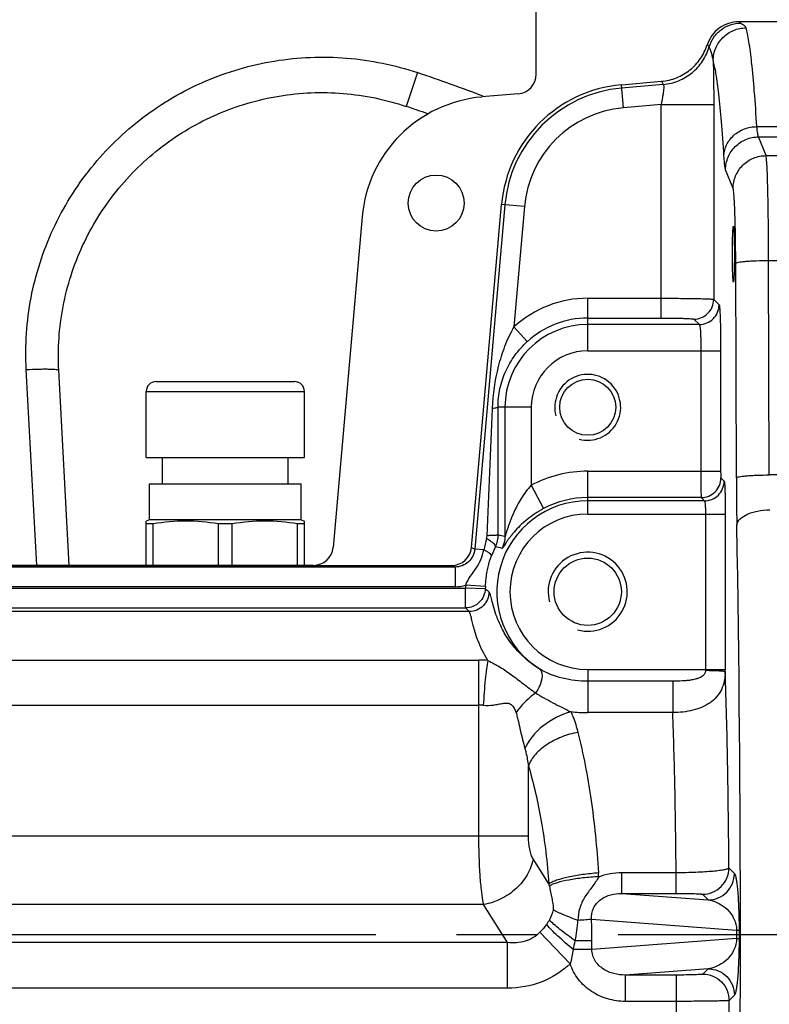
# Model space of a CAD drawing. Header units: millimetres. Extents: x 0 to 1189, y 0 to 841.
# Tile 38 of 68: x 536 to 582, y 447 to 507. Entities that reach past the tile are written whole.
import ezdxf

# ---------------------------------------------------------------- set-up
doc = ezdxf.new("R2010")
doc.units = ezdxf.units.MM
doc.header["$LTSCALE"] = 65.395
doc.linetypes.add('CENTER', pattern=[0.6, 0.375, -0.075, 0.075, -0.075])
doc.layers.get('0').update_dxf_attribs({"linetype": 'CONTINUOUS'})
doc.layers.add('3_ALL_AXES', color=7, linetype='CONTINUOUS')
doc.layers.add('LAY0001', color=7, linetype='CONTINUOUS')
doc.styles.get("Standard").update_dxf_attribs({"font": 'arial.ttf'})
doc.dimstyles.new('DIMSTYLE_4', dxfattribs={"dimtxt": 3, "dimasz": 3, "dimexe": 2, "dimexo": 1.5, "dimgap": 0.75, "dimtad": 1, "dimdec": 1, "dimlfac": 2.5, "dimdsep": 46, "dimtxsty": 'Standard', "dimblk": '_FILLED', "dimblk1": '_FILLED', "dimblk2": '_FILLED', "dimcen": 0.09, "dimadec": 1, "dimazin": 2, "dimtp": 0.8, "dimtm": 0.8, "dimtfac": 1, "dimtdec": 1, "dimtofl": 0, "dimtmove": 0, "dimatfit": 3, "dimldrblk": '_FILLED', "dimfxl": 0, "dimtolj": 1, "dimarcsym": 0})

# ---------------------------------------------------------------- blocks, each defined once
blk = doc.blocks.new('_FILLED')
at = {"color": 0, "linetype": 'ByBlock'}
blk.add_solid([(0, 0), (-1, 0.25), (-1, -0.25)], dxfattribs=at)
blk = doc.blocks.new('*D10')
at = {"color": 2, "linetype": 'Continuous'}
for p, q in [((704.574, 569.679), (376.741, 569.679)), ((378.741, 569.679), (378.741, 483.679)), ((378.741, 397.679), (378.741, 483.679)), ((501.79, 397.679), (376.741, 397.679))]:
    blk.add_line(p, q, dxfattribs=at)
at = {"color": 2, "linetype": 'Continuous', "xscale": 3, "yscale": 3, "zscale": 3}
for p, rotation in [((378.741, 569.679), 90), ((378.741, 397.679), 270)]:
    blk.add_blockref('_FILLED', p, dxfattribs=dict(at, rotation=rotation))
at = {"color": 2, "linetype": 'Continuous', "insert": (374.991, 483.679), "char_height": 3, "width": 6.99257, "attachment_point": 2, "rotation": 90, "line_spacing_factor": 0.9}
blk.add_mtext('430', dxfattribs=at)
blk = doc.blocks.new('*D11')
at = {"color": 2, "linetype": 'Continuous'}
for p, q in [((704.574, 569.679), (365.421, 569.679)), ((367.421, 569.679), (367.421, 450.479)), ((367.421, 331.279), (367.421, 450.479)), ((474.874, 331.279), (365.421, 331.279))]:
    blk.add_line(p, q, dxfattribs=at)
at = {"color": 2, "linetype": 'Continuous', "xscale": 3, "yscale": 3, "zscale": 3}
for p, rotation in [((367.421, 569.679), 90), ((367.421, 331.279), 270)]:
    blk.add_blockref('_FILLED', p, dxfattribs=dict(at, rotation=rotation))
at = {"color": 2, "linetype": 'Continuous', "insert": (363.671, 450.479), "char_height": 3, "width": 6.99257, "attachment_point": 2, "rotation": 90, "line_spacing_factor": 0.9}
blk.add_mtext('596', dxfattribs=at)
blk = doc.blocks.new('*D13')
at = {"color": 2, "linetype": 'Continuous'}
for p, q in [((524.674, 420.562), (524.674, 591.679)), ((757.874, 524.064), (757.874, 591.679)), ((524.674, 589.679), (641.274, 589.679)), ((757.874, 589.679), (641.274, 589.679))]:
    blk.add_line(p, q, dxfattribs=at)
at = {"color": 2, "linetype": 'Continuous', "xscale": 3, "yscale": 3, "zscale": 3, "rotation": 180}
blk.add_blockref('_FILLED', (524.674, 589.679), dxfattribs=at)
at = {"color": 2, "linetype": 'Continuous', "xscale": 3, "yscale": 3, "zscale": 3}
blk.add_blockref('_FILLED', (757.874, 589.679), dxfattribs=at)
at = {"color": 2, "linetype": 'Continuous', "insert": (641.274, 593.429), "char_height": 3, "width": 6.99257, "attachment_point": 2, "line_spacing_factor": 0.9}
blk.add_mtext('583', dxfattribs=at)

msp = doc.modelspace()

# ---------------------------------------------------------------- linework, layer by layer
at = {"color": 9, "linetype": 'Continuous'}
for p, q in [((560.335, 503.595), (559.646, 501.549)), ((572.836, 501.464), (572.714, 502.858)), ((575.258, 502.878), (572.732, 502.657)), ((575.158, 503.071), (575.258, 502.878)), ((575.123, 501.664), (572.836, 501.464)), ((575.123, 488.699), (575.123, 501.664)), ((575.123, 501.664), (578.321, 501.664)), ((578.321, 501.664), (578.321, 489.831)), ((581.498, 498.557), (581.043, 499.697)), ((579.499, 496.565), (579.044, 497.704)), ((566.835, 495.463), (565.442, 495.585)), ((565.643, 495.568), (563.815, 474.673)), ((566.835, 495.463), (566.196, 488.154)), ((579.697, 478.995), (579.657, 492.02)), ((581.696, 479.17), (581.656, 492.194)), ((570.674, 488.304), (570.674, 489.898)), ((570.674, 489.898), (575.123, 489.898)), ((578.321, 489.831), (578.648, 489.503)), ((570.674, 488.699), (575.123, 488.699)), ((577.122, 488.631), (577.449, 488.304)), ((567.007, 487.27), (566.196, 488.154)), ((577.449, 488.304), (570.674, 488.304)), ((570.674, 486.705), (578.743, 486.705)), ((577.543, 486.705), (577.543, 479.395)), ((578.743, 486.705), (578.743, 479.395)), ((543.874, 484.239), (553.474, 484.239)), ((565.648, 483.279), (565.228, 483.279)), ((565.648, 483.279), (565.648, 475.431)), ((567.247, 483.279), (567.247, 478.544)), ((570.674, 476.798), (570.674, 479.395)), ((570.674, 479.395), (578.743, 479.395)), ((578.756, 478.996), (578.955, 478.797)), ((567.247, 478.544), (567.996, 477.131)), ((577.557, 477.796), (570.674, 477.796)), ((577.557, 477.796), (577.755, 477.598)), ((577.755, 477.598), (570.674, 477.598)), ((570.674, 476.798), (579.022, 476.798)), ((577.823, 476.798), (577.823, 467.359)), ((579.022, 476.798), (579.022, 467.359)), ((563.621, 474.774), (563.815, 474.673)), ((564.36, 474.625), (563.815, 474.673)), ((562.617, 473.581), (501.453, 473.581)), ((562.617, 473.581), (562.426, 473.68)), ((562.617, 473.581), (562.617, 472.382)), ((562.617, 472.382), (504.45, 472.382)), ((504.541, 472.298), (563.258, 472.298)), ((563.258, 471.099), (563.258, 472.298)), ((564.456, 472.263), (563.258, 472.298)), ((564.462, 472.407), (563.265, 472.471)), ((504.541, 471.099), (563.258, 471.099)), ((563.476, 470.877), (504.453, 470.877)), ((508.882, 467.926), (564.065, 467.926)), ((564.065, 457.25), (564.065, 467.926)), ((570.674, 467.359), (570.674, 464.739)), ((570.674, 467.359), (579.022, 467.359)), ((575.833, 466.644), (570.674, 466.644)), ((575.833, 466.644), (575.833, 464.739)), ((508.882, 465.2), (564.065, 465.2)), ((575.833, 464.739), (570.674, 464.739)), ((567.072, 457.25), (567.072, 461.517)), ((505.875, 457.25), (567.072, 457.25)), ((568.321, 454.346), (567.363, 455.865)), ((572.737, 453.766), (572.737, 455.033)), ((572.737, 455.033), (576.041, 455.033)), ((576.041, 453.766), (576.041, 455.033)), ((579.242, 455.309), (579.579, 454.972)), ((572.737, 453.766), (576.041, 453.766)), ((572.737, 453.766), (577.98, 453.373)), ((577.643, 453.71), (577.98, 453.373)), ((564.356, 453.093), (508.591, 453.093)), ((565.812, 450.784), (564.356, 453.093)), ((570.908, 452.195), (579.712, 451.536)), ((569.61, 449.494), (567.776, 451.421)), ((579.712, 451.536), (579.712, 451.022)), ((579.712, 451.536), (579.861, 451.536)), ((579.861, 451.536), (579.861, 451.022)), ((565.812, 450.784), (507.135, 450.784)), ((565.812, 448.013), (565.812, 450.784)), ((570.926, 450.89), (569.916, 450.89)), ((579.712, 451.022), (570.926, 450.364)), ((570.926, 450.364), (570.926, 450.89)), ((579.712, 451.022), (579.861, 451.022)), ((570.926, 450.364), (569.792, 450.364)), ((577.98, 449.185), (572.955, 448.808)), ((577.98, 449.185), (577.658, 448.862)), ((572.955, 448.808), (572.955, 447.209)), ((576.059, 448.808), (572.955, 448.808)), ((576.059, 432.001), (576.059, 448.808)), ((565.812, 448.013), (507.135, 448.013)), ((576.059, 447.209), (572.955, 447.209)), ((579.579, 447.586), (579.257, 447.263)), ((579.257, 423.849), (579.257, 447.263))]:
    msp.add_line(p, q, dxfattribs=at)
at = {"color": 7, "linetype": 'Continuous'}
for p, q in [((572.714, 502.858), (575.158, 503.071)), ((566.46, 502.31), (564.249, 502.117)), ((563.621, 474.774), (565.442, 495.585)), ((556.977, 494.845), (555.221, 474.775)), ((539.204, 473.68), (538.564, 485.522)), ((544.474, 484.839), (552.874, 484.839)), ((543.874, 473.68), (543.874, 476.371)), ((544.294, 473.68), (544.294, 476.196)), ((548.253, 473.68), (548.253, 476.196)), ((549.094, 473.68), (549.094, 476.196)), ((553.053, 473.68), (553.053, 476.196)), ((553.474, 473.68), (553.474, 476.371)), ((501.417, 473.68), (562.426, 473.68)), ((554.027, 473.682), (501.419, 473.682))]:
    msp.add_line(p, q, dxfattribs=at)
for centre, radius, start, end in [((524.674, 397.679), 130.8, 73.06509, 349.87209), ((524.674, 397.679), 122.8, 71.3004, 349.20448), ((573.411, 494.888), 8, 95, 175), ((564.947, 494.147), 8, 95, 175), ((524.674, 397.679), 109.6, 70.65888, 71.39186), ((544.474, 484.239), 0.6, 90, 180), ((552.874, 484.239), 0.6, 0, 90), ((544.084, 472.278), 3.923, 86.93089, 93.06911), ((548.674, 460.535), 15.667, 90.00138, 91.53807), ((548.673, 460.535), 15.667, 88.46193, 89.99862), ((553.264, 472.278), 3.923, 86.93089, 93.06911)]:
    msp.add_arc(centre, radius, start, end, dxfattribs=at)
at = {"color": 9, "linetype": 'Continuous'}
for centre, radius, start, end in [((524.674, 397.679), 111.759, 69.17528, 71.39186), ((573.411, 494.888), 7.798, 95, 175), ((573.411, 494.888), 6.601, 95, 175), ((570.674, 483.279), 6.619, 90, 132.57046), ((570.674, 483.279), 5.42, 90, 132.57046), ((570.674, 472.079), 7.317, 90, 117.92395), ((763.918, 479.447), 184.222, 180.14057, 181.03429), ((570.674, 472.079), 5.718, 90, 117.92395), ((570.674, 472.079), 5.519, 90, 237.96579), ((570.674, 472.079), 4.72, 90, 270), ((-861.56, 451.279), 1441.501, 359.0125, 0.9875), ((577.16, 471.654), 13.141, 163.87709, 166.93319), ((550.201, 410.686), 66.563, 76.58083, 76.93703), ((570.645, 472.04), 6.22, 153.43149, 159.069), ((553.957, 435.147), 41.205, 73.7667, 74.33705), ((562.615, 474.8), 2.418, 270.03397, 285.58471), ((570.674, 472.079), 7.419, 176.97242, 178.30738), ((570.674, 472.079), 6.22, 176.97242, 178.30738), ((574.808, 484.238), 15.829, 229.15939, 230.19761), ((578.198, 485.603), 20.823, 224.15046, 225.00571), ((564.066, 459.226), 8.7, 86.43569, 90.00606), ((568.681, 467.359), 9.142, 359.68388, 0.00006), ((521.877, 467.359), 57.145, 359.87362, 0.00007), ((564.065, 462.601), 2.6, 84.01838, 89.99961), ((570.669, 474.743), 10.004, 264.16895, 270.02893), ((559.884, 454.268), 11.467, 2.54961, 3.6833), ((561.993, 453.01), 6.467, 10.79751, 11.93017), ((558.132, 453.057), 11.982, 349.57787, 355.53073), ((524.669, 450.89), 46.257, 359.99946, 1.61675), ((559.03, 453.201), 11.129, 345.23337, 348.01452)]:
    msp.add_arc(centre, radius, start, end, dxfattribs=at)
at = {"color": 2, "linetype": 'Continuous'}
for centre, radius in [((570.674, 483.279), 2), ((570.674, 472.079), 2.4)]:
    msp.add_arc(centre, radius, 255, 195, dxfattribs=at)
at = {"color": 7, "linetype": 'Continuous'}
for centre, major_axis, ratio, start_param, end_param in [((566.35, 503.508), (-0.889, 0.814), 0.995532, 2.402058, 3.881128), ((554.023, 474.884), (0.941, -0.752), 0.996493, -0.895079, 0.585119), ((562.423, 474.881), (-1.068, 0.555), 0.997149, 2.051587, 3.532939)]:
    msp.add_ellipse(centre, major_axis=major_axis, ratio=ratio, start_param=start_param, end_param=end_param, dxfattribs=at)
for points, knots in [([(579.831, 506.679), (579.621, 506.679), (579.199, 506.612), (578.63, 506.32), (578.178, 505.867), (577.986, 505.485), (577.922, 505.285)], [0, 0, 0, 0, 0.250003, 0.500005, 0.750004, 1, 1, 1, 1]), ([(575.158, 503.071), (575.468, 503.099), (576.085, 503.245), (576.904, 503.724), (577.549, 504.418), (577.828, 504.988), (577.922, 505.285)], [0, 0, 0, 0, 0.249998, 0.499997, 0.749997, 1, 1, 1, 1]), ([(538.564, 485.522), (538.494, 486.814), (538.671, 489.427), (539.87, 493.159), (541.935, 496.496), (544.746, 499.238), (548.137, 501.222), (551.911, 502.33), (555.84, 502.494), (558.415, 501.964), (559.646, 501.549)], [0, 0, 0, 0, 0.124771, 0.249555, 0.3744, 0.499339, 0.624383, 0.749525, 0.874742, 1, 1, 1, 1]), ([(548.253, 476.196), (547.6, 476.306), (546.274, 476.436), (544.947, 476.306), (544.294, 476.196)], [0, 0, 0, 0, 0.5, 1, 1, 1, 1]), ([(553.053, 476.196), (552.4, 476.306), (551.074, 476.436), (549.747, 476.306), (549.094, 476.196)], [0, 0, 0, 0, 0.5, 1, 1, 1, 1])]:
    msp.add_open_spline(points, degree=3, knots=knots, dxfattribs=at)
at = {"color": 9, "linetype": 'Continuous'}
for points, knots in [([(578.048, 505.163), (578.108, 505.367), (578.296, 505.76), (578.747, 506.228), (579.323, 506.53), (579.752, 506.6), (579.965, 506.601)], [0, 0, 0, 0, 0.249943, 0.499993, 0.750047, 1, 1, 1, 1]), ([(579.965, 506.601), (579.949, 506.624), (579.911, 506.664), (579.856, 506.679), (579.831, 506.679)], [0, 0, 0, 0, 0.527803, 1, 1, 1, 1]), ([(580.289, 506.313), (580.279, 506.348), (580.229, 506.414), (580.132, 506.483), (580.039, 506.541), (579.981, 506.579), (579.965, 506.601)], [0, 0, 0, 0, 0.249288, 0.538548, 0.814479, 1, 1, 1, 1]), ([(578.29, 504.326), (578.291, 504.584), (578.397, 505.106), (578.843, 505.765), (579.505, 506.207), (580.029, 506.312), (580.289, 506.313)], [0, 0, 0, 0, 0.249172, 0.499021, 0.749443, 1, 1, 1, 1]), ([(580.942, 500.318), (580.896, 501.041), (580.805, 502.34), (580.648, 504.066), (580.508, 505.226), (580.385, 505.925), (580.323, 506.197), (580.289, 506.313)], [0, 0, 0, 0, 0.35964, 0.647488, 0.861333, 0.940082, 1, 1, 1, 1]), ([(575.258, 502.878), (575.575, 502.906), (576.204, 503.059), (577.036, 503.554), (577.685, 504.272), (577.958, 504.858), (578.048, 505.163)], [0, 0, 0, 0, 0.250057, 0.500155, 0.750167, 1, 1, 1, 1]), ([(578.048, 505.163), (578.039, 505.177), (578.005, 505.225), (577.96, 505.266), (577.922, 505.285)], [0, 0, 0, 0, 0.277825, 1, 1, 1, 1]), ([(578.29, 504.326), (578.281, 504.423), (578.243, 504.605), (578.17, 504.849), (578.104, 505.031), (578.067, 505.131), (578.048, 505.163)], [0, 0, 0, 0, 0.332731, 0.638212, 0.872445, 1, 1, 1, 1]), ([(536.588, 485.572), (536.509, 487.027), (536.708, 489.969), (538.062, 494.171), (540.392, 497.926), (543.56, 501.008), (547.381, 503.237), (551.63, 504.478), (556.053, 504.659), (558.95, 504.062), (560.335, 503.595)], [0, 0, 0, 0, 0.124816, 0.249644, 0.374521, 0.499473, 0.624509, 0.749622, 0.874795, 1, 1, 1, 1]), ([(578.29, 504.326), (578.295, 504.125), (578.315, 503.238), (578.321, 502.351), (578.321, 501.664)], [0, 0, 0, 0, 0.22625, 1, 1, 1, 1]), ([(578.944, 498.548), (578.897, 499.244), (578.806, 500.497), (578.65, 502.161), (578.509, 503.279), (578.386, 503.952), (578.324, 504.215), (578.29, 504.326)], [0, 0, 0, 0, 0.359524, 0.647317, 0.861184, 0.939987, 1, 1, 1, 1]), ([(575.258, 502.878), (575.27, 502.871), (575.284, 502.827), (575.289, 502.751), (575.286, 502.631), (575.271, 502.48), (575.246, 502.3), (575.2, 502.024), (575.156, 501.81), (575.123, 501.664)], [0, 0, 0, 0, 0.033295, 0.097807, 0.194468, 0.319961, 0.469235, 0.636406, 1, 1, 1, 1]), ([(578.944, 498.548), (578.948, 498.778), (579.064, 499.251), (579.518, 499.833), (580.175, 500.22), (580.685, 500.315), (580.942, 500.318)], [0, 0, 0, 0, 0.23552, 0.48056, 0.736906, 1, 1, 1, 1]), ([(581.043, 499.697), (581.03, 499.72), (581.011, 499.79), (580.987, 499.919), (580.963, 500.102), (580.949, 500.24), (580.942, 500.318)], [0, 0, 0, 0, 0.126814, 0.336292, 0.628102, 1, 1, 1, 1]), ([(579.044, 497.704), (579.045, 497.963), (579.15, 498.487), (579.595, 499.148), (580.259, 499.591), (580.783, 499.696), (581.043, 499.697)], [0, 0, 0, 0, 0.249528, 0.499478, 0.749734, 1, 1, 1, 1]), ([(579.044, 497.704), (579.031, 497.737), (579.012, 497.831), (578.988, 498.006), (578.965, 498.254), (578.951, 498.442), (578.944, 498.548)], [0, 0, 0, 0, 0.124584, 0.333736, 0.626381, 1, 1, 1, 1]), ([(579.499, 496.565), (579.5, 496.824), (579.605, 497.347), (580.05, 498.008), (580.714, 498.452), (581.238, 498.557), (581.498, 498.557)], [0, 0, 0, 0, 0.249528, 0.499478, 0.749734, 1, 1, 1, 1]), ([(581.656, 492.194), (581.655, 492.977), (581.647, 494.112), (581.627, 495.559), (581.608, 496.484), (581.586, 497.26), (581.564, 497.803), (581.544, 498.145), (581.53, 498.329), (581.516, 498.46), (581.505, 498.531), (581.498, 498.557)], [0, 0, 0, 0, 0.368821, 0.53479, 0.681605, 0.804816, 0.900698, 0.937456, 0.966378, 0.987262, 1, 1, 1, 1]), ([(579.657, 492.02), (579.656, 492.579), (579.649, 493.39), (579.628, 494.423), (579.609, 495.084), (579.587, 495.639), (579.562, 496.07), (579.539, 496.347), (579.517, 496.496), (579.506, 496.547), (579.499, 496.565)], [0, 0, 0, 0, 0.368625, 0.534506, 0.68125, 0.804419, 0.900306, 0.966073, 0.987063, 1, 1, 1, 1]), ([(579.657, 492.02), (579.66, 492.027), (579.677, 492.041), (579.734, 492.065), (579.851, 492.091), (580.037, 492.119), (580.284, 492.144), (580.58, 492.165), (581.043, 492.187), (581.406, 492.193), (581.656, 492.194)], [0, 0, 0, 0, 0.011417, 0.030208, 0.092505, 0.187152, 0.311156, 0.460161, 0.628806, 1, 1, 1, 1]), ([(575.123, 489.898), (575.327, 489.898), (575.726, 489.897), (576.307, 489.894), (576.845, 489.888), (577.319, 489.88), (577.666, 489.871), (577.9, 489.863), (578.038, 489.857), (578.148, 489.851), (578.232, 489.846), (578.286, 489.838), (578.314, 489.835), (578.321, 489.831)], [0, 0, 0, 0, 0.190821, 0.374622, 0.54466, 0.694687, 0.819203, 0.870427, 0.913647, 0.948472, 0.97459, 0.991786, 1, 1, 1, 1]), ([(577.122, 488.631), (577.278, 488.632), (577.593, 488.694), (577.991, 488.961), (578.258, 489.36), (578.321, 489.675), (578.321, 489.831)], [0, 0, 0, 0, 0.249958, 0.5, 0.750042, 1, 1, 1, 1]), ([(577.449, 488.304), (577.605, 488.304), (577.92, 488.367), (578.318, 488.634), (578.585, 489.032), (578.648, 489.348), (578.648, 489.503)], [0, 0, 0, 0, 0.249958, 0.5, 0.750042, 1, 1, 1, 1]), ([(578.648, 489.503), (578.654, 489.498), (578.66, 489.472), (578.669, 489.426), (578.677, 489.352), (578.686, 489.256), (578.694, 489.135), (578.705, 488.931), (578.717, 488.627), (578.728, 488.212), (578.736, 487.742), (578.741, 487.233), (578.743, 486.883), (578.743, 486.705)], [0, 0, 0, 0, 0.008606, 0.025968, 0.052171, 0.087033, 0.13026, 0.181468, 0.305899, 0.4558, 0.625689, 0.809334, 1, 1, 1, 1]), ([(575.123, 488.699), (575.25, 488.699), (575.5, 488.698), (575.863, 488.694), (576.199, 488.688), (576.496, 488.68), (576.741, 488.671), (576.911, 488.661), (577.014, 488.652), (577.066, 488.646), (577.1, 488.639), (577.118, 488.635), (577.122, 488.631)], [0, 0, 0, 0, 0.190658, 0.374301, 0.544191, 0.694095, 0.818528, 0.912962, 0.947826, 0.97403, 0.991394, 1, 1, 1, 1]), ([(564.892, 483.203), (564.928, 484.063), (565.111, 485.351), (565.623, 486.995), (565.983, 487.779), (566.196, 488.154)], [0, 0, 0, 0, 0.500348, 0.749625, 1, 1, 1, 1]), ([(577.449, 488.304), (577.454, 488.302), (577.461, 488.287), (577.475, 488.243), (577.489, 488.149), (577.504, 488.001), (577.517, 487.804), (577.529, 487.567), (577.54, 487.196), (577.543, 486.905), (577.543, 486.705)], [0, 0, 0, 0, 0.009808, 0.027724, 0.089191, 0.183606, 0.307783, 0.457292, 0.626714, 1, 1, 1, 1]), ([(565.228, 483.279), (565.226, 483.659), (565.306, 484.413), (565.663, 485.482), (566.228, 486.454), (566.729, 487.015), (567.007, 487.27)], [0, 0, 0, 0, 0.254006, 0.501768, 0.747672, 1, 1, 1, 1]), ([(536.588, 485.572), (536.84, 485.585), (537.206, 485.599), (537.671, 485.605), (537.966, 485.602), (538.209, 485.593), (538.389, 485.578), (538.499, 485.56), (538.55, 485.542), (538.564, 485.528), (538.564, 485.522)], [0, 0, 0, 0, 0.379997, 0.551296, 0.701413, 0.824788, 0.916961, 0.974948, 0.991026, 1, 1, 1, 1]), ([(565.228, 483.279), (565.224, 483.268), (565.187, 483.252), (565.123, 483.235), (565.018, 483.217), (564.938, 483.208), (564.892, 483.203)], [0, 0, 0, 0, 0.099076, 0.299524, 0.602558, 1, 1, 1, 1]), ([(565.245, 475.526), (565.244, 476.173), (565.24, 478.757), (565.234, 481.341), (565.228, 483.279)], [0, 0, 0, 0, 0.250272, 1, 1, 1, 1]), ([(577.543, 479.395), (577.543, 479.196), (577.544, 478.905), (577.545, 478.535), (577.547, 478.298), (577.549, 478.101), (577.55, 477.951), (577.555, 477.856), (577.554, 477.809), (577.557, 477.796)], [0, 0, 0, 0, 0.374802, 0.544923, 0.695021, 0.819583, 0.914033, 0.97491, 1, 1, 1, 1]), ([(577.557, 477.796), (577.713, 477.797), (578.028, 477.859), (578.426, 478.126), (578.693, 478.525), (578.756, 478.84), (578.756, 478.996)], [0, 0, 0, 0, 0.249958, 0.5, 0.750042, 1, 1, 1, 1]), ([(578.743, 479.395), (578.743, 479.345), (578.743, 479.253), (578.745, 479.143), (578.748, 479.072), (578.75, 479.034), (578.754, 479.011), (578.754, 478.998), (578.756, 478.996)], [0, 0, 0, 0, 0.374349, 0.694184, 0.818634, 0.913081, 0.97415, 1, 1, 1, 1]), ([(579.697, 478.995), (579.7, 479.003), (579.717, 479.016), (579.774, 479.041), (579.89, 479.067), (580.077, 479.095), (580.323, 479.119), (580.62, 479.14), (581.083, 479.162), (581.446, 479.169), (581.696, 479.17)], [0, 0, 0, 0, 0.011417, 0.030208, 0.092505, 0.187152, 0.311156, 0.460161, 0.628806, 1, 1, 1, 1]), ([(567.247, 478.544), (567.132, 478.422), (566.918, 478.165), (566.638, 477.755), (566.395, 477.33), (566.219, 476.969), (566.093, 476.68), (566.006, 476.465), (565.925, 476.252), (565.851, 476.044), (565.795, 475.874), (565.753, 475.744), (565.724, 475.654), (565.699, 475.573), (565.679, 475.511), (565.666, 475.472), (565.658, 475.45), (565.654, 475.44), (565.65, 475.431), (565.648, 475.431)], [0, 0, 0, 0, 0.142576, 0.283438, 0.421963, 0.557811, 0.624568, 0.690362, 0.754939, 0.817841, 0.878172, 0.906826, 0.933914, 0.958648, 0.979629, 0.988008, 0.994451, 0.998536, 1, 1, 1, 1]), ([(577.755, 477.598), (577.911, 477.598), (578.226, 477.661), (578.625, 477.928), (578.892, 478.326), (578.954, 478.641), (578.955, 478.797)], [0, 0, 0, 0, 0.249958, 0.5, 0.750042, 1, 1, 1, 1]), ([(578.955, 478.797), (578.959, 478.793), (578.963, 478.775), (578.969, 478.742), (578.975, 478.689), (578.984, 478.586), (578.994, 478.417), (579.004, 478.171), (579.011, 477.875), (579.017, 477.539), (579.021, 477.175), (579.022, 476.926), (579.022, 476.798)], [0, 0, 0, 0, 0.008606, 0.025968, 0.05217, 0.087032, 0.181463, 0.305891, 0.455792, 0.625679, 0.809323, 1, 1, 1, 1]), ([(567.996, 477.131), (567.811, 477.032), (567.458, 476.822), (566.978, 476.466), (566.564, 476.093), (566.266, 475.775), (566.06, 475.526), (565.925, 475.352), (565.806, 475.187), (565.704, 475.038), (565.619, 474.909), (565.56, 474.817), (565.522, 474.762), (565.501, 474.733), (565.488, 474.718), (565.479, 474.708), (565.476, 474.709)], [0, 0, 0, 0, 0.177889, 0.347708, 0.505729, 0.650342, 0.717101, 0.77964, 0.837293, 0.889042, 0.933377, 0.968213, 0.981289, 0.991055, 0.997279, 1, 1, 1, 1]), ([(577.755, 477.598), (577.763, 477.595), (577.772, 477.568), (577.784, 477.522), (577.794, 477.446), (577.804, 477.348), (577.812, 477.229), (577.82, 477.044), (577.823, 476.898), (577.823, 476.798)], [0, 0, 0, 0, 0.029678, 0.091805, 0.186262, 0.310141, 0.45916, 0.627991, 1, 1, 1, 1]), ([(579.727, 476.122), (579.746, 476.417), (580.165, 476.718), (580.639, 476.894), (581.105, 477.013), (581.474, 477.049), (581.725, 477.053)], [0, 0, 0, 0, 0.383212, 0.522185, 0.674041, 1, 1, 1, 1]), ([(565.082, 474.822), (565.089, 474.848), (565.044, 474.927), (564.936, 475.029), (564.759, 475.165), (564.617, 475.255), (564.536, 475.304)], [0, 0, 0, 0, 0.110242, 0.317699, 0.620701, 1, 1, 1, 1]), ([(565.245, 475.526), (565.242, 475.521), (565.221, 475.518), (565.184, 475.511), (565.123, 475.505), (565.044, 475.499), (564.946, 475.493), (564.784, 475.486), (564.655, 475.483), (564.565, 475.481)], [0, 0, 0, 0, 0.026555, 0.083967, 0.17199, 0.289175, 0.433431, 0.602111, 1, 1, 1, 1]), ([(563.815, 474.673), (563.802, 474.526), (563.721, 474.234), (563.448, 473.872), (563.062, 473.635), (562.764, 473.581), (562.617, 473.581)], [0, 0, 0, 0, 0.250118, 0.500248, 0.750235, 1, 1, 1, 1]), ([(563.265, 472.471), (563.328, 472.662), (563.535, 473.017), (563.908, 473.495), (564.209, 474.03), (564.324, 474.425), (564.36, 474.625)], [0, 0, 0, 0, 0.249072, 0.498087, 0.748797, 1, 1, 1, 1]), ([(564.835, 474.262), (564.839, 474.285), (564.799, 474.347), (564.705, 474.424), (564.551, 474.525), (564.429, 474.59), (564.36, 474.625)], [0, 0, 0, 0, 0.112547, 0.317981, 0.618505, 1, 1, 1, 1]), ([(564.462, 472.407), (564.471, 472.569), (564.526, 473.198), (564.667, 473.823), (564.835, 474.262)], [0, 0, 0, 0, 0.255947, 1, 1, 1, 1]), ([(564.456, 472.263), (564.452, 472.11), (564.382, 471.802), (564.113, 471.417), (563.72, 471.159), (563.411, 471.099), (563.258, 471.099)], [0, 0, 0, 0, 0.24996, 0.5, 0.75004, 1, 1, 1, 1]), ([(564.675, 472.077), (564.675, 471.921), (564.612, 471.606), (564.345, 471.207), (563.947, 470.94), (563.632, 470.878), (563.476, 470.877)], [0, 0, 0, 0, 0.249958, 0.5, 0.750042, 1, 1, 1, 1]), ([(567.746, 467.4), (567.332, 467.646), (566.635, 468.188), (565.876, 469.109), (565.402, 469.943), (565.114, 470.647), (564.941, 471.21), (564.845, 471.59), (564.785, 471.819), (564.749, 471.939), (564.716, 472.022), (564.69, 472.065), (564.675, 472.077)], [0, 0, 0, 0, 0.251041, 0.454661, 0.618563, 0.74919, 0.850673, 0.925364, 0.953099, 0.974611, 0.990095, 1, 1, 1, 1]), ([(564.607, 467.909), (564.374, 468.287), (564.099, 468.848), (563.849, 469.571), (563.731, 469.992), (563.647, 470.331), (563.586, 470.591), (563.536, 470.763), (563.5, 470.854), (563.476, 470.877)], [0, 0, 0, 0, 0.417729, 0.582406, 0.719188, 0.828819, 0.911749, 0.968414, 1, 1, 1, 1]), ([(564.607, 467.909), (564.575, 467.74), (564.517, 467.353), (564.416, 466.446), (564.363, 465.707), (564.336, 465.186)], [0, 0, 0, 0, 0.188524, 0.428617, 1, 1, 1, 1]), ([(564.607, 467.909), (564.862, 467.781), (565.356, 467.518), (566.062, 467.039), (566.76, 466.493), (567.248, 466.122), (567.509, 465.937)], [0, 0, 0, 0, 0.243536, 0.477076, 0.726701, 1, 1, 1, 1]), ([(567.746, 467.4), (567.91, 467.282), (567.921, 466.924), (567.838, 466.591), (567.727, 466.288), (567.605, 466.073), (567.509, 465.937)], [0, 0, 0, 0, 0.387587, 0.528283, 0.680567, 1, 1, 1, 1]), ([(570.674, 466.644), (570.161, 466.644), (569.142, 466.765), (568.176, 467.137), (567.746, 467.4)], [0, 0, 0, 0, 0.503801, 1, 1, 1, 1]), ([(577.823, 467.309), (577.822, 467.261), (577.809, 467.166), (577.716, 467.001), (577.52, 466.867), (577.258, 466.776), (576.982, 466.718), (576.699, 466.681), (576.316, 466.651), (576.027, 466.644), (575.833, 466.644)], [0, 0, 0, 0, 0.063125, 0.124433, 0.24466, 0.366923, 0.49123, 0.617105, 0.744119, 1, 1, 1, 1]), ([(579.022, 467.233), (579.02, 467.039), (578.986, 466.66), (578.812, 466.129), (578.512, 465.677), (578.102, 465.319), (577.609, 465.054), (576.855, 464.809), (576.245, 464.742), (575.833, 464.739)], [0, 0, 0, 0, 0.127976, 0.248049, 0.363759, 0.480279, 0.60166, 0.729559, 1, 1, 1, 1]), ([(577.823, 467.309), (577.972, 467.309), (578.19, 467.306), (578.468, 467.296), (578.646, 467.287), (578.794, 467.276), (578.905, 467.264), (578.976, 467.253), (579.009, 467.242), (579.02, 467.237), (579.022, 467.233)], [0, 0, 0, 0, 0.372844, 0.542165, 0.691665, 0.815913, 0.91045, 0.972063, 0.990068, 1, 1, 1, 1]), ([(579.242, 455.309), (579.228, 457.453), (579.181, 461.428), (579.085, 465.403), (579.022, 467.233)], [0, 0, 0, 0, 0.539282, 1, 1, 1, 1]), ([(567.509, 465.937), (567.391, 465.848), (566.953, 465.496), (566.561, 465.083), (566.32, 464.745)], [0, 0, 0, 0, 0.26189, 1, 1, 1, 1]), ([(567.509, 465.937), (567.674, 465.83), (568.021, 465.629), (568.734, 465.245), (569.283, 464.97), (569.652, 464.791)], [0, 0, 0, 0, 0.242499, 0.494083, 1, 1, 1, 1]), ([(564.336, 465.186), (564.539, 465.165), (564.845, 465.18), (565.236, 465.25), (565.471, 465.297), (565.655, 465.32), (565.789, 465.321), (565.919, 465.295), (566.078, 465.207), (566.217, 465.011), (566.287, 464.836), (566.32, 464.745)], [0, 0, 0, 0, 0.267051, 0.396184, 0.520647, 0.580629, 0.638868, 0.695697, 0.752667, 0.872567, 1, 1, 1, 1]), ([(566.32, 464.745), (566.351, 464.656), (566.397, 464.471), (566.484, 464.102), (566.588, 463.641), (566.719, 463.099), (566.811, 462.742), (566.859, 462.567)], [0, 0, 0, 0, 0.126457, 0.253786, 0.507333, 0.757093, 1, 1, 1, 1]), ([(569.652, 464.791), (569.039, 464.62), (568.171, 464.174), (567.291, 463.32), (566.971, 462.821), (566.859, 462.567)], [0, 0, 0, 0, 0.521479, 0.772214, 1, 1, 1, 1]), ([(569.652, 464.791), (569.697, 464.692), (569.868, 464.286), (569.999, 463.864), (570.079, 463.542)], [0, 0, 0, 0, 0.246201, 1, 1, 1, 1]), ([(576.041, 455.033), (576.026, 456.771), (575.981, 460.007), (575.891, 463.242), (575.833, 464.739)], [0, 0, 0, 0, 0.537009, 1, 1, 1, 1]), ([(570.079, 463.542), (569.739, 463.481), (569.078, 463.293), (568.194, 462.837), (567.493, 462.25), (567.169, 461.764), (567.072, 461.517)], [0, 0, 0, 0, 0.276155, 0.544396, 0.788799, 1, 1, 1, 1]), ([(570.079, 463.542), (570.409, 462.222), (570.941, 459.388), (571.23, 456.52), (571.328, 455.005)], [0, 0, 0, 0, 0.472469, 1, 1, 1, 1]), ([(566.859, 462.567), (566.882, 462.481), (566.969, 462.135), (567.033, 461.783), (567.072, 461.517)], [0, 0, 0, 0, 0.247877, 1, 1, 1, 1]), ([(567.072, 461.517), (567.4, 460.416), (567.932, 458.039), (568.223, 455.623), (568.321, 454.346)], [0, 0, 0, 0, 0.472936, 1, 1, 1, 1]), ([(564.356, 453.093), (564.304, 453.344), (564.219, 453.928), (564.096, 455.314), (564.065, 456.449), (564.065, 457.25)], [0, 0, 0, 0, 0.184587, 0.423629, 1, 1, 1, 1]), ([(567.363, 455.865), (567.315, 455.942), (567.23, 456.131), (567.105, 456.592), (567.072, 456.979), (567.072, 457.25)], [0, 0, 0, 0, 0.192306, 0.430794, 1, 1, 1, 1]), ([(567.363, 455.865), (567.301, 455.527), (567.041, 454.854), (566.351, 454.008), (565.431, 453.38), (564.718, 453.15), (564.356, 453.093)], [0, 0, 0, 0, 0.237857, 0.489101, 0.74637, 1, 1, 1, 1]), ([(571.328, 455.005), (571.005, 454.981), (570.388, 454.917), (569.537, 454.772), (568.922, 454.614), (568.536, 454.466), (568.384, 454.388), (568.321, 454.346)], [0, 0, 0, 0, 0.31335, 0.600099, 0.835113, 0.927092, 1, 1, 1, 1]), ([(576.041, 455.033), (576.246, 455.034), (576.647, 455.039), (577.23, 455.057), (577.768, 455.085), (578.243, 455.12), (578.636, 455.16), (578.906, 455.199), (579.071, 455.234), (579.155, 455.257), (579.21, 455.279), (579.237, 455.299), (579.242, 455.309)], [0, 0, 0, 0, 0.189788, 0.372554, 0.541568, 0.690671, 0.814535, 0.908878, 0.943998, 0.970769, 0.989208, 1, 1, 1, 1]), ([(577.643, 453.71), (577.851, 453.711), (578.271, 453.794), (578.802, 454.15), (579.158, 454.681), (579.242, 455.101), (579.242, 455.309)], [0, 0, 0, 0, 0.249958, 0.5, 0.750042, 1, 1, 1, 1]), ([(577.98, 453.373), (578.188, 453.373), (578.608, 453.457), (579.14, 453.813), (579.496, 454.344), (579.579, 454.764), (579.579, 454.972)], [0, 0, 0, 0, 0.249958, 0.5, 0.750042, 1, 1, 1, 1]), ([(579.579, 454.972), (579.599, 454.952), (579.63, 454.879), (579.668, 454.738), (579.707, 454.521), (579.746, 454.221), (579.784, 453.815), (579.844, 452.909), (579.861, 452.134), (579.861, 451.536)], [0, 0, 0, 0, 0.02417, 0.066181, 0.128342, 0.213863, 0.328271, 0.481942, 1, 1, 1, 1]), ([(571.34, 454.778), (571.021, 454.762), (570.411, 454.714), (569.567, 454.594), (568.954, 454.458), (568.566, 454.328), (568.411, 454.258), (568.346, 454.221)], [0, 0, 0, 0, 0.312796, 0.599105, 0.834288, 0.926624, 1, 1, 1, 1]), ([(571.34, 454.778), (571.232, 454.556), (570.937, 454.154), (570.48, 453.565), (570.153, 452.88), (570.078, 452.375), (570.078, 452.123)], [0, 0, 0, 0, 0.247604, 0.496744, 0.747668, 1, 1, 1, 1]), ([(568.346, 454.221), (568.37, 454.096), (568.416, 453.852), (568.488, 453.491), (568.557, 453.133), (568.597, 452.882), (568.571, 452.757)], [0, 0, 0, 0, 0.257044, 0.50281, 0.742112, 1, 1, 1, 1]), ([(570.908, 452.195), (570.892, 452.421), (570.976, 452.892), (571.435, 453.431), (572.064, 453.718), (572.515, 453.768), (572.737, 453.766)], [0, 0, 0, 0, 0.250809, 0.503415, 0.754537, 1, 1, 1, 1]), ([(576.041, 453.766), (576.244, 453.766), (576.537, 453.764), (576.911, 453.757), (577.147, 453.75), (577.343, 453.742), (577.477, 453.734), (577.558, 453.727), (577.599, 453.722), (577.626, 453.717), (577.64, 453.714), (577.643, 453.71)], [0, 0, 0, 0, 0.378252, 0.548725, 0.698131, 0.821329, 0.914335, 0.948591, 0.974338, 0.991438, 1, 1, 1, 1]), ([(577.98, 453.373), (578.136, 453.35), (578.457, 453.26), (578.932, 452.999), (579.311, 452.634), (579.615, 452.14), (579.709, 451.768), (579.712, 451.536)], [0, 0, 0, 0, 0.17342, 0.363525, 0.592227, 0.744408, 1, 1, 1, 1]), ([(570.078, 452.123), (569.781, 452.233), (569.273, 452.431), (568.773, 452.65), (568.571, 452.757)], [0, 0, 0, 0, 0.581352, 1, 1, 1, 1]), ([(569.916, 450.89), (569.6, 451.108), (569.16, 451.429), (568.645, 451.862), (568.435, 452.062), (568.347, 452.156)], [0, 0, 0, 0, 0.571281, 0.808017, 1, 1, 1, 1]), ([(570.908, 452.195), (570.795, 452.177), (570.518, 452.15), (570.241, 452.132), (570.078, 452.123)], [0, 0, 0, 0, 0.411179, 1, 1, 1, 1]), ([(567.776, 451.421), (567.654, 451.29), (567.373, 451.057), (566.717, 450.762), (566.162, 450.738), (565.812, 450.784)], [0, 0, 0, 0, 0.252218, 0.50439, 1, 1, 1, 1]), ([(569.792, 450.364), (569.466, 450.632), (568.907, 451.117), (568.376, 451.636), (568.168, 451.878)], [0, 0, 0, 0, 0.569516, 1, 1, 1, 1]), ([(579.712, 451.022), (579.709, 450.79), (579.615, 450.418), (579.311, 449.924), (578.932, 449.559), (578.457, 449.297), (578.136, 449.208), (577.98, 449.185)], [0, 0, 0, 0, 0.255614, 0.407789, 0.636484, 0.826584, 1, 1, 1, 1]), ([(579.861, 451.022), (579.861, 450.424), (579.844, 449.648), (579.784, 448.743), (579.746, 448.336), (579.707, 448.037), (579.668, 447.82), (579.63, 447.679), (579.599, 447.605), (579.579, 447.586)], [0, 0, 0, 0, 0.518081, 0.671744, 0.786148, 0.871663, 0.933822, 0.975831, 1, 1, 1, 1]), ([(572.955, 448.808), (572.724, 448.806), (572.256, 448.86), (571.6, 449.135), (571.158, 449.558), (570.958, 449.999), (570.925, 450.243), (570.926, 450.364)], [0, 0, 0, 0, 0.245446, 0.492718, 0.743392, 0.871347, 1, 1, 1, 1]), ([(569.61, 449.494), (569.109, 449.018), (567.904, 448.254), (566.505, 448.013), (565.812, 448.013)], [0, 0, 0, 0, 0.499793, 1, 1, 1, 1]), ([(572.955, 447.209), (572.595, 447.209), (571.871, 447.31), (570.875, 447.763), (570.063, 448.501), (569.717, 449.152), (569.61, 449.494)], [0, 0, 0, 0, 0.250259, 0.500396, 0.75031, 1, 1, 1, 1]), ([(577.98, 449.185), (578.188, 449.184), (578.608, 449.101), (579.14, 448.745), (579.496, 448.214), (579.579, 447.794), (579.579, 447.586)], [0, 0, 0, 0, 0.249958, 0.5, 0.750042, 1, 1, 1, 1]), ([(577.658, 448.862), (577.655, 448.859), (577.64, 448.856), (577.614, 448.85), (577.572, 448.846), (577.489, 448.839), (577.354, 448.831), (577.157, 448.823), (576.92, 448.817), (576.549, 448.81), (576.259, 448.808), (576.059, 448.808)], [0, 0, 0, 0, 0.008606, 0.025968, 0.052171, 0.087034, 0.181467, 0.305899, 0.455802, 0.625691, 1, 1, 1, 1]), ([(577.658, 448.862), (577.866, 448.862), (578.286, 448.778), (578.817, 448.422), (579.173, 447.891), (579.257, 447.471), (579.257, 447.263)], [0, 0, 0, 0, 0.249958, 0.5, 0.750042, 1, 1, 1, 1]), ([(579.257, 447.263), (579.249, 447.259), (579.222, 447.257), (579.168, 447.251), (579.084, 447.247), (578.973, 447.242), (578.836, 447.237), (578.602, 447.231), (578.255, 447.224), (577.781, 447.218), (577.243, 447.213), (576.662, 447.21), (576.263, 447.209), (576.059, 447.209)], [0, 0, 0, 0, 0.00812, 0.025275, 0.051373, 0.086187, 0.129405, 0.180632, 0.305166, 0.455222, 0.625293, 0.809134, 1, 1, 1, 1])]:
    msp.add_open_spline(points, degree=3, knots=knots, dxfattribs=at)
for points in [[(537.236, 473.68), (537.02, 477.644), (536.804, 481.608), (536.588, 485.572)], [(564.565, 475.481), (564.675, 478.055), (564.784, 480.629), (564.892, 483.203)], [(564.536, 475.304), (564.553, 475.361), (564.562, 475.421), (564.565, 475.481)], [(565.082, 474.822), (565.188, 475.038), (565.245, 475.285), (565.245, 475.526)], [(565.648, 475.431), (565.648, 475.184), (565.588, 474.93), (565.476, 474.709)], [(571.34, 454.778), (571.781, 454.951), (572.263, 455.033), (572.737, 455.033)], [(568.571, 452.757), (568.528, 452.548), (568.451, 452.342), (568.347, 452.156)], [(568.347, 452.156), (568.293, 452.06), (568.233, 451.967), (568.168, 451.878)], [(568.168, 451.878), (568.051, 451.715), (567.913, 451.568), (567.776, 451.421)], [(569.792, 450.364), (569.733, 450.074), (569.695, 449.778), (569.61, 449.494)]]:
    msp.add_open_spline(points, degree=3, dxfattribs=at)
at = {"layer": '3_ALL_AXES', "color": 7, "linetype": 'Continuous'}
for p, q in [((567.553, 503.503), (567.553, 508.079)), ((589.474, 506.679), (579.831, 506.679)), ((543.874, 480.239), (543.874, 484.239)), ((553.474, 480.239), (553.474, 484.239)), ((543.874, 480.239), (553.474, 480.239)), ((544.854, 478.639), (544.854, 480.239)), ((552.494, 478.639), (552.494, 480.239)), ((544.074, 476.439), (544.074, 478.639)), ((544.074, 478.639), (553.273, 478.639)), ((553.274, 476.439), (553.274, 478.639)), ((544.074, 476.439), (543.874, 476.371)), ((553.274, 476.439), (544.074, 476.439)), ((553.274, 476.439), (553.474, 476.371))]:
    msp.add_line(p, q, dxfattribs=at)
at = {"layer": '3_ALL_AXES', "color": 9, "linetype": 'Continuous'}
for p, q in [((580.942, 500.318), (589.474, 500.318)), ((581.043, 499.697), (589.474, 499.697)), ((581.498, 498.557), (589.474, 498.557)), ((581.656, 492.194), (589.474, 492.194)), ((589.474, 479.17), (581.696, 479.17))]:
    msp.add_line(p, q, dxfattribs=at)
at = {"layer": '3_ALL_AXES', "color": 2, "linetype": 'CENTER'}
msp.add_line((454.808, 451.279), (764.242, 451.279), dxfattribs=at)
at = {"layer": '3_ALL_AXES', "color": 7, "linetype": 'Continuous'}
for centre, radius in [((561.474, 495.679), 1.7), ((570.674, 483.279), 1.7), ((570.674, 472.079), 2.04)]:
    msp.add_circle(centre, radius, dxfattribs=at)
msp.add_ellipse((579.516, 492.574), major_axis=(0, 1.7), ratio=0.034921, dxfattribs=at)
at = {"layer": 'LAY0001', "color": 9, "linetype": 'Continuous'}
for p, q in [((570.674, 486.705), (570.674, 488.304)), ((567.247, 483.279), (565.648, 483.279))]:
    msp.add_line(p, q, dxfattribs=at)
for radius in [5.025, 3.426]:
    msp.add_arc((570.674, 483.279), radius, 90, 180, dxfattribs=at)

# ---------------------------------------------------------------- dimensions: what is measured, and where the dimension line sits
at = {"color": 2, "linetype": 'Continuous'}
dim = msp.add_linear_dim(base=(757.874, 589.679), p1=(524.674, 419.062), p2=(757.874, 522.564), dimstyle='DIMSTYLE_4', dxfattribs=at)
dim.commit()
dim.dimension.update_dxf_attribs({"geometry": '*D13', "text_midpoint": (641.263, 589.679), "dimtype": 160})
for base, p1, p2, angle, picture, middle in [((367.421, 331.279), (706.074, 569.679), (476.374, 331.279), 270, '*D11', (367.421, 450.468)), ((378.741, 569.679), (503.29, 397.679), (706.074, 569.679), 90, '*D10', (378.741, 483.601))]:
    dim = msp.add_linear_dim(base=base, p1=p1, p2=p2, angle=angle, dimstyle='DIMSTYLE_4', dxfattribs=at)
    dim.commit()
    dim.dimension.update_dxf_attribs({"geometry": picture, "text_midpoint": middle, "dimtype": 160})

doc.saveas('drawing.dxf')
